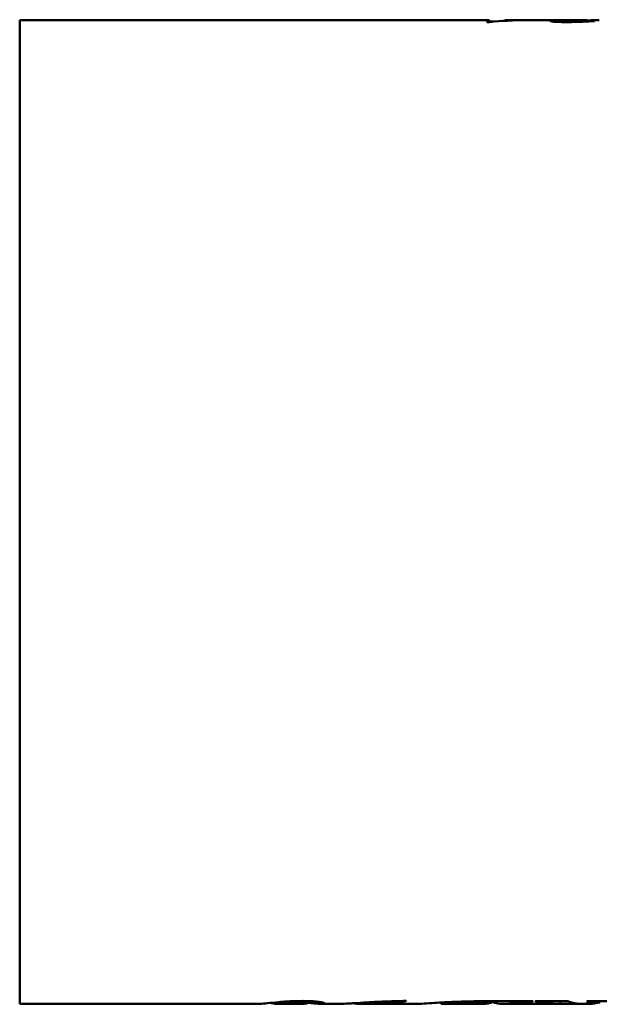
# Model space of a CAD drawing. Header units: millimetres. Extents: x 1101 to 1524, y 677 to 1180.
# Tile 2 of 5: x 1101 to 1189, y 883 to 1033. Entities that reach past the tile are written whole.
import ezdxf

# ---------------------------------------------------------------- set-up
doc = ezdxf.new("R2010")
doc.units = ezdxf.units.MM
doc.header["$LTSCALE"] = 6.25
doc.layers.add('Widoczne (ISO)', color=7, linetype='Continuous', lineweight=50)

msp = doc.modelspace()

# ---------------------------------------------------------------- linework, layer by layer
at = {"layer": 'Widoczne (ISO)'}
for p, q in [((1100.85, 883.17), (1100.85, 1033.07)), ((1100.85, 1033.07), (1172.27, 1033.07)), ((1172.41, 1032.79), (1172.02, 1032.79)), ((1172.44, 1032.94), (1172.44, 1032.79)), ((1172.44, 1032.86), (1173.1, 1032.86)), ((1174.74, 1033.02), (1174.74, 1032.98)), ((1174.87, 1033.07), (1177.19, 1033.07)), ((1178.03, 1033.07), (1183.47, 1033.07)), ((1184.02, 1032.97), (1184.02, 1032.79)), ((1184.18, 1033.03), (1184.18, 1033.02)), ((1185.24, 1033.07), (1187.12, 1033.07)), ((1187.25, 1033.07), (1187.25, 1033.05)), ((1188.13, 1032.96), (1188.13, 1032.93)), ((1100.85, 883.17), (1137.06, 883.17)), ((1140.37, 883.17), (1143.55, 883.17)), ((1144.93, 883.43), (1144.93, 883.61)), ((1146.85, 883.17), (1149.47, 883.17)), ((1152.91, 883.17), (1155.34, 883.17)), ((1153.15, 883.18), (1153.15, 883.37)), ((1153.53, 883.19), (1153.53, 883.39)), ((1155.09, 883.18), (1155.09, 883.2)), ((1155.58, 883.18), (1155.58, 883.2)), ((1158.24, 883.17), (1161.34, 883.17)), ((1159.7, 883.57), (1159.7, 883.63)), ((1165.06, 883.21), (1165.06, 883.4)), ((1165.27, 883.17), (1171.14, 883.17)), ((1172.35, 883.59), (1179.05, 883.59)), ((1172.81, 883.43), (1172.81, 883.59)), ((1173, 883.46), (1173, 883.59)), ((1174.69, 883.17), (1183.17, 883.17)), ((1178.9, 883.54), (1178.9, 883.59)), ((1179.36, 883.59), (1184.34, 883.59)), ((1179.36, 883.59), (1179.36, 883.54)), ((1183.23, 883.18), (1183.23, 883.59)), ((1187.35, 883.59), (1195.05, 883.59)), ((1189.07, 883.45), (1189.07, 883.59))]:
    msp.add_line(p, q, dxfattribs=at)
for centre, major_axis, ratio, start_param, end_param in [((1172.27, 958.12), (0, 74.95), 0.039062, 6.236442, 6.370515), ((1178.03, 958.12), (0, -74.95), 0.860509, 3.141593, 3.228923), ((1177.19, 958.12), (0, 74.95), 0.859459, 6.276656, 6.32123), ((1174.87, 958.12), (0, -74.95), 0.045455, 3.141593, 3.179638), ((1183.26, 958.12), (87.98, 0), 0.851852, 1.512321, 1.515335), ((1171.14, 958.12), (0, 74.95), 0.287716, 3.141593, 3.207467), ((1174.69, 958.12), (0, -74.95), 0.287565, 6.217286, 6.352032), ((1176.43, 958.12), (0, -74.95), 0.333333, 0.099302, 0.105088), ((1183.17, 958.12), (0, 74.95), 0.293801, 3.079738, 3.144483), ((1186.6, 958.12), (0, -74.95), 0.287625, 6.178098, 6.282587), ((1185.92, 958.12), (1124.25, 0), 0.066667, 4.712987, 4.713336), ((1184.25, 958.12), (0, 74.95), 0.393939, 3.240895, 3.24668), ((1187.36, 958.12), (0, 74.95), 0.285714, 3.142191, 3.206943)]:
    msp.add_ellipse(centre, major_axis=major_axis, ratio=ratio, start_param=start_param, end_param=end_param, dxfattribs=at)
for points, knots in [([(1172.41, 1032.99), (1172.41, 1032.98), (1172.42, 1032.98), (1172.43, 1032.95), (1172.44, 1032.95), (1172.44, 1032.94)], [0, 0, 0, 0, 0.0556292, 0.0556292, 0.1163034, 0.1163034, 0.1163034, 0.1163034]), ([(1181.67, 1032.96), (1181.67, 1033), (1181.81, 1033.02), (1182.25, 1033.06), (1182.52, 1033.07), (1183.33, 1033.08), (1183.89, 1033.07), (1184.6, 1033.07), (1184.66, 1033.07), (1184.72, 1033.07)], [0, 0, 0, 0, 0.2065208, 0.2065208, 0.3542105, 0.3542105, 0.5496948, 0.5496948, 0.5648417, 0.5648417, 0.5648417, 0.5648417]), ([(1184.28, 1032.79), (1184.01, 1032.79), (1183.72, 1032.79), (1183.2, 1032.8), (1182.95, 1032.81), (1182.55, 1032.83), (1182.39, 1032.84), (1182.23, 1032.85), (1182.15, 1032.86), (1181.93, 1032.88), (1181.84, 1032.9), (1181.7, 1032.93), (1181.67, 1032.95), (1181.67, 1032.96)], [0, 0, 0, 0, 0.0824536, 0.0824536, 0.1588785, 0.1588785, 0.2193471, 0.2193471, 0.2351581, 0.2351581, 0.25913, 0.25913, 0.2839637, 0.2839637, 0.2839637, 0.2839637]), ([(1184.1, 1033.02), (1184.08, 1033.01), (1184.06, 1033), (1184.05, 1033), (1184.03, 1032.99), (1184.02, 1032.98), (1184.02, 1032.97)], [0, 0, 0, 0, 0.05140776, 0.05140776, 0.05140776, 0.09411907, 0.09411907, 0.09411907, 0.09411907]), ([(1184.02, 1032.97), (1184.02, 1032.97), (1184.04, 1032.96), (1184.11, 1032.94), (1184.15, 1032.93), (1184.32, 1032.92), (1184.44, 1032.91), (1184.66, 1032.9), (1184.8, 1032.89), (1185.1, 1032.89), (1185.27, 1032.88), (1185.44, 1032.88)], [0, 0, 0, 0, 0.0443539, 0.0443539, 0.0850354, 0.0850354, 0.1449635, 0.1449635, 0.2185251, 0.2185251, 0.2996434, 0.2996434, 0.2996434, 0.2996434]), ([(1185.84, 1033.03), (1185.6, 1033.02), (1185.33, 1033.02), (1185.08, 1033.02), (1184.76, 1033.02), (1184.43, 1033.02), (1184.1, 1033.02)], [0, 0, 0, 0, 0.075596, 0.075596, 0.075596, 0.1729423, 0.1729423, 0.1729423, 0.1729423]), ([(1187.25, 1033.07), (1187.25, 1033.07), (1187.16, 1033.08), (1186.93, 1033.07), (1186.74, 1033.07), (1186.19, 1033.06), (1185.9, 1033.05), (1185.48, 1033.04), (1185.3, 1033.04), (1184.78, 1033.04), (1184.47, 1033.04), (1184.18, 1033.03)], [0, 0, 0, 0, 0.1136952, 0.1136952, 0.1855474, 0.1855474, 0.244207, 0.244207, 0.2854225, 0.2854225, 0.331951, 0.331951, 0.331951, 0.331951]), ([(1185.24, 1033.07), (1185.08, 1033.07), (1184.94, 1033.07), (1184.56, 1033.07), (1184.35, 1033.05), (1184.18, 1033.03)], [-0.2674178, -0.2674178, -0.2674178, -0.2674178, -0.1810175, -0.1810175, 0, 0, 0, 0]), ([(1188.4, 1032.95), (1187.88, 1032.91), (1187.25, 1032.87), (1186.3, 1032.83), (1185.91, 1032.81), (1185.03, 1032.8), (1184.66, 1032.79), (1184.28, 1032.79)], [0, 0, 0, 0, 0.2358173, 0.2358173, 0.3260946, 0.3260946, 0.3906813, 0.3906813, 0.3906813, 0.3906813]), ([(1185.44, 1032.88), (1185.79, 1032.88), (1186.12, 1032.89), (1186.8, 1032.9), (1187.31, 1032.92), (1188.13, 1032.96)], [0, 0, 0, 0, 0.1044835, 0.1044835, 0.2145526, 0.2145526, 0.2145526, 0.2145526]), ([(1188.88, 1033.07), (1188.63, 1033.07), (1188.32, 1033.06), (1187.62, 1033.05), (1187.27, 1033.05), (1186.61, 1033.04), (1186.23, 1033.03), (1185.84, 1033.03)], [0, 0, 0, 0, 0.14405, 0.14405, 0.2724646, 0.2724646, 0.4280467, 0.4280467, 0.4280467, 0.4280467]), ([(1140.37, 883.46), (1139.67, 883.39), (1139.08, 883.33), (1138.16, 883.24), (1137.77, 883.2), (1137.28, 883.18), (1137.16, 883.17), (1137.06, 883.17)], [-1.2329034, -1.2329034, -1.2329034, -1.2329034, -0.8460618, -0.8460618, -0.5178618, -0.5178618, -0.3865369, -0.3865369, -0.3865369, -0.3865369]), ([(1139.57, 883.23), (1139.41, 883.25), (1139.25, 883.28), (1139.12, 883.32), (1139.1, 883.32), (1139.08, 883.33)], [-0.3586467, -0.3586467, -0.3586467, -0.3586467, -0.1788883, -0.1788883, -0.15025, -0.15025, -0.15025, -0.15025]), ([(1142.01, 883.37), (1141.97, 883.36), (1141.92, 883.35), (1141.49, 883.26), (1141.12, 883.21), (1140.57, 883.17), (1140.37, 883.17), (1140.08, 883.18), (1139.98, 883.19), (1139.77, 883.2), (1139.67, 883.21), (1139.57, 883.23)], [-0.853814, -0.853814, -0.853814, -0.853814, -0.8080691, -0.8080691, -0.4273222, -0.4273222, -0.2211042, -0.2211042, -0.1107438, -0.1107438, 0, 0, 0, 0]), ([(1140.37, 883.46), (1140.69, 883.49), (1141.06, 883.52), (1141.74, 883.56), (1142.23, 883.59), (1143.21, 883.62), (1143.58, 883.62), (1143.96, 883.62)], [0, 0, 0, 0, 0.1421619, 0.1421619, 0.239063, 0.239063, 0.2957389, 0.2957389, 0.2957389, 0.2957389]), ([(1143.05, 883.52), (1142.78, 883.5), (1142.58, 883.47), (1142.25, 883.42), (1142.12, 883.39), (1142.01, 883.37)], [-0.2072887, -0.2072887, -0.2072887, -0.2072887, -0.104406, -0.104406, 0, 0, 0, 0]), ([(1143.84, 883.54), (1143.7, 883.54), (1143.55, 883.54), (1143.4, 883.54), (1143.27, 883.53), (1143.15, 883.53), (1143.05, 883.52)], [0, 0, 0, 0, 0.04486799, 0.04486799, 0.04486799, 0.08631013, 0.08631013, 0.08631013, 0.08631013]), ([(1143.77, 883.18), (1143.96, 883.19), (1144.15, 883.2), (1144.51, 883.25), (1144.64, 883.28), (1144.71, 883.3)], [-0.1877871, -0.1877871, -0.1877871, -0.1877871, -0.095429, -0.095429, 0, 0, 0, 0]), ([(1144.93, 883.43), (1144.93, 883.44), (1144.92, 883.45), (1144.87, 883.47), (1144.83, 883.48), (1144.69, 883.5), (1144.59, 883.51), (1144.41, 883.53), (1144.31, 883.53), (1144.09, 883.54), (1143.97, 883.54), (1143.84, 883.54)], [-0.1474186, -0.1474186, -0.1474186, -0.1474186, -0.1250039, -0.1250039, -0.1047041, -0.1047041, -0.0716158, -0.0716158, -0.0363743, -0.0363743, 0, 0, 0, 0]), ([(1143.96, 883.62), (1144.16, 883.62), (1144.35, 883.62), (1144.72, 883.61), (1144.89, 883.61), (1145.36, 883.59), (1145.69, 883.56), (1146.32, 883.5), (1146.57, 883.47), (1146.91, 883.4), (1147.05, 883.37), (1147.25, 883.31), (1147.3, 883.29), (1147.3, 883.26)], [0, 0, 0, 0, 0.0580487, 0.0580487, 0.1124033, 0.1124033, 0.2115526, 0.2115526, 0.3145886, 0.3145886, 0.3934311, 0.3934311, 0.4690474, 0.4690474, 0.4690474, 0.4690474]), ([(1144.71, 883.3), (1144.77, 883.31), (1144.83, 883.33), (1144.87, 883.36), (1144.91, 883.38), (1144.93, 883.4), (1144.93, 883.43)], [0, 0, 0, 0, 0.0980282, 0.0980282, 0.0980282, 0.1929714, 0.1929714, 0.1929714, 0.1929714]), ([(1147.3, 883.26), (1147.3, 883.23), (1147.26, 883.21), (1147.11, 883.18), (1146.99, 883.17), (1146.7, 883.18), (1146.52, 883.18), (1146.32, 883.2)], [0, 0, 0, 0, 0.1870993, 0.1870993, 0.3722533, 0.3722533, 0.5560706, 0.5560706, 0.5560706, 0.5560706]), ([(1149.47, 883.17), (1149.58, 883.17), (1149.71, 883.18), (1150.05, 883.19), (1150.44, 883.2), (1151.4, 883.26), (1151.79, 883.28), (1152.89, 883.35), (1153.59, 883.4), (1154.84, 883.47), (1155.57, 883.51), (1156.35, 883.54)], [0.38311, 0.38311, 0.38311, 0.38311, 0.4831881, 0.4831881, 0.6296264, 0.6296264, 0.7148652, 0.7148652, 0.8500367, 0.8500367, 1.0193579, 1.0193579, 1.0193579, 1.0193579]), ([(1151.82, 883.26), (1151.98, 883.23), (1152.15, 883.21), (1152.59, 883.18), (1152.86, 883.17), (1153.15, 883.18)], [0, 0, 0, 0, 0.2003157, 0.2003157, 0.4496154, 0.4496154, 0.4496154, 0.4496154]), ([(1154.2, 883.18), (1154.04, 883.18), (1153.88, 883.18), (1153.73, 883.18), (1153.54, 883.18), (1153.34, 883.18), (1153.15, 883.18)], [0, 0, 0, 0, 0.0466383, 0.0466383, 0.0466383, 0.1051472, 0.1051472, 0.1051472, 0.1051472]), ([(1159.7, 883.57), (1158.79, 883.55), (1157.96, 883.51), (1156.21, 883.39), (1155.58, 883.34), (1154.58, 883.26), (1154.01, 883.21), (1153.53, 883.19)], [0, 0, 0, 0, 0.282808, 0.282808, 0.651333, 0.651333, 1.487944, 1.487944, 1.487944, 1.487944]), ([(1153.53, 883.19), (1153.83, 883.19), (1154.15, 883.2), (1154.78, 883.2), (1155.11, 883.2), (1155.43, 883.2)], [0, 0, 0, 0, 0.096264, 0.096264, 0.1919528, 0.1919528, 0.1919528, 0.1919528]), ([(1155.09, 883.18), (1154.98, 883.18), (1154.86, 883.18), (1154.71, 883.18), (1154.63, 883.18), (1154.55, 883.18), (1154.46, 883.18), (1154.38, 883.18), (1154.29, 883.18), (1154.2, 883.18)], [0, 0, 0, 0, 0.0508159, 0.0508159, 0.0508159, 0.0772334, 0.0772334, 0.0772334, 0.1041794, 0.1041794, 0.1041794, 0.1041794]), ([(1155.09, 883.18), (1155.26, 883.17), (1155.38, 883.17), (1155.55, 883.18), (1155.58, 883.18), (1155.58, 883.18)], [0, 0, 0, 0, 0.0796798, 0.0796798, 0.1592378, 0.1592378, 0.1592378, 0.1592378]), ([(1158.24, 883.17), (1158.05, 883.17), (1157.8, 883.18), (1157.28, 883.19), (1156.96, 883.19), (1156.23, 883.2), (1155.83, 883.2), (1155.43, 883.2)], [-0.3446718, -0.3446718, -0.3446718, -0.3446718, -0.2393011, -0.2393011, -0.1217878, -0.1217878, 0, 0, 0, 0]), ([(1156.35, 883.54), (1156.84, 883.56), (1157.35, 883.58), (1157.86, 883.59), (1158.47, 883.61), (1159.08, 883.62), (1159.7, 883.63)], [0, 0, 0, 0, 0.1596994, 0.1596994, 0.1596994, 0.345967, 0.345967, 0.345967, 0.345967]), ([(1161.34, 883.17), (1161.36, 883.17), (1161.39, 883.18), (1161.57, 883.18), (1161.79, 883.19), (1162.12, 883.21)], [0.147297, 0.147297, 0.147297, 0.147297, 0.1947026, 0.1947026, 0.3894603, 0.3894603, 0.3894603, 0.3894603]), ([(1162.12, 883.21), (1162.56, 883.23), (1163.06, 883.27), (1164.12, 883.34), (1164.66, 883.37), (1166.09, 883.46), (1167.14, 883.51), (1169.26, 883.56), (1169.89, 883.57), (1171.13, 883.59), (1171.75, 883.59), (1172.35, 883.59)], [0, 0, 0, 0, 0.262112, 0.262112, 0.48422, 0.48422, 0.796053, 0.796053, 0.925599, 0.925599, 1.049289, 1.049289, 1.049289, 1.049289]), ([(1168.51, 883.41), (1168.13, 883.38), (1167.77, 883.36), (1167, 883.3), (1166.24, 883.23), (1165.46, 883.18), (1165.3, 883.17), (1165.11, 883.18), (1165.06, 883.19), (1165.06, 883.21)], [-1.349199, -1.349199, -1.349199, -1.349199, -0.944279, -0.944279, -0.37329, -0.37329, -0.178616, -0.178616, 0, 0, 0, 0]), ([(1171.49, 883.5), (1170.95, 883.5), (1170.43, 883.49), (1169.92, 883.47), (1169.4, 883.46), (1168.94, 883.44), (1168.51, 883.41)], [0, 0, 0, 0, 0.1617012, 0.1617012, 0.1617012, 0.3245144, 0.3245144, 0.3245144, 0.3245144]), ([(1172.55, 883.47), (1172.48, 883.48), (1172.4, 883.48), (1172.24, 883.49), (1172.14, 883.49), (1171.87, 883.5), (1171.68, 883.5), (1171.49, 883.5)], [-0.1106652, -0.1106652, -0.1106652, -0.1106652, -0.0844737, -0.0844737, -0.0555262, -0.0555262, 0, 0, 0, 0]), ([(1172.81, 883.43), (1172.81, 883.43), (1172.8, 883.44), (1172.76, 883.45), (1172.74, 883.45), (1172.71, 883.46), (1172.68, 883.46), (1172.64, 883.47), (1172.6, 883.47), (1172.55, 883.47)], [0, 0, 0, 0, 0.02658456, 0.02658456, 0.02658456, 0.04351542, 0.04351542, 0.04351542, 0.06137277, 0.06137277, 0.06137277, 0.06137277]), ([(1172.56, 883.34), (1172.62, 883.35), (1172.68, 883.37), (1172.77, 883.4), (1172.81, 883.41), (1172.81, 883.43)], [-0.1040548, -0.1040548, -0.1040548, -0.1040548, -0.0516714, -0.0516714, 0, 0, 0, 0]), ([(1173.27, 883.34), (1173.2, 883.35), (1173.13, 883.37), (1173.03, 883.41), (1173, 883.44), (1173, 883.46)], [0, 0, 0, 0, 0.0813697, 0.0813697, 0.1622181, 0.1622181, 0.1622181, 0.1622181]), ([(1178.9, 883.54), (1178.6, 883.54), (1178.28, 883.54), (1177.74, 883.53), (1177.5, 883.52), (1177.14, 883.5), (1176.96, 883.48), (1176.51, 883.43), (1176.32, 883.39), (1176.17, 883.35)], [0, 0, 0, 0, 0.0925009, 0.0925009, 0.1665672, 0.1665672, 0.2214117, 0.2214117, 0.297405, 0.297405, 0.297405, 0.297405]), ([(1181.81, 883.32), (1181.63, 883.35), (1181.35, 883.42), (1180.91, 883.49), (1180.81, 883.5), (1180.61, 883.52), (1180.46, 883.52), (1180.02, 883.54), (1179.68, 883.54), (1179.36, 883.54)], [0, 0, 0, 0, 0.1837035, 0.1837035, 0.2700146, 0.2700146, 0.4080703, 0.4080703, 0.6790205, 0.6790205, 0.6790205, 0.6790205]), ([(1186.42, 883.18), (1185.96, 883.18), (1185.51, 883.18), (1184.65, 883.18), (1184.26, 883.19), (1183.74, 883.2), (1183.47, 883.2), (1183.23, 883.21)], [-1.0087562, -1.0087562, -1.0087562, -1.0087562, -0.7163115, -0.7163115, -0.4192313, -0.4192313, -0.2611955, -0.2611955, -0.2611955, -0.2611955]), ([(1186.98, 883.17), (1187.03, 883.17), (1187.09, 883.17), (1187.15, 883.17), (1187.22, 883.17), (1187.3, 883.17), (1187.37, 883.17)], [0, 0, 0, 0, 0.01556058, 0.01556058, 0.01556058, 0.03807992, 0.03807992, 0.03807992, 0.03807992]), ([(1189.07, 883.45), (1189.07, 883.46), (1189.06, 883.47), (1188.99, 883.49), (1188.93, 883.49), (1188.82, 883.51), (1188.75, 883.51), (1188.53, 883.53), (1188.34, 883.53), (1187.83, 883.54), (1187.48, 883.54), (1187.18, 883.54)], [0, 0, 0, 0, 0.0327734, 0.0327734, 0.0644039, 0.0644039, 0.0817762, 0.0817762, 0.1060463, 0.1060463, 0.1393097, 0.1393097, 0.1393097, 0.1393097]), ([(1188.76, 883.33), (1188.84, 883.35), (1188.91, 883.37), (1189.02, 883.41), (1189.07, 883.43), (1189.07, 883.45)], [0, 0, 0, 0, 0.0781584, 0.0781584, 0.1556857, 0.1556857, 0.1556857, 0.1556857]), ([(1189.28, 883.36), (1189.22, 883.38), (1189.16, 883.4), (1189.1, 883.42), (1189.08, 883.43), (1189.07, 883.44)], [0, 0, 0, 0, 0.06802156, 0.06802156, 0.09602642, 0.09602642, 0.09602642, 0.09602642])]:
    msp.add_open_spline(points, degree=3, knots=knots, dxfattribs=at)
for points in [[(1187.25, 1033.05), (1187.34, 1033.05), (1187.44, 1033.05), (1187.53, 1033.05)], [(1189.14, 1033.07), (1189.07, 1033.07), (1188.99, 1033.07), (1188.88, 1033.07)], [(1143.77, 883.18), (1143.69, 883.18), (1143.62, 883.17), (1143.55, 883.17)], [(1146.32, 883.2), (1145.93, 883.22), (1145.44, 883.27), (1144.83, 883.34)], [(1151.82, 883.26), (1151.79, 883.27), (1151.77, 883.27), (1151.75, 883.28)]]:
    msp.add_open_spline(points, degree=3, dxfattribs=at)

doc.saveas('drawing.dxf')
